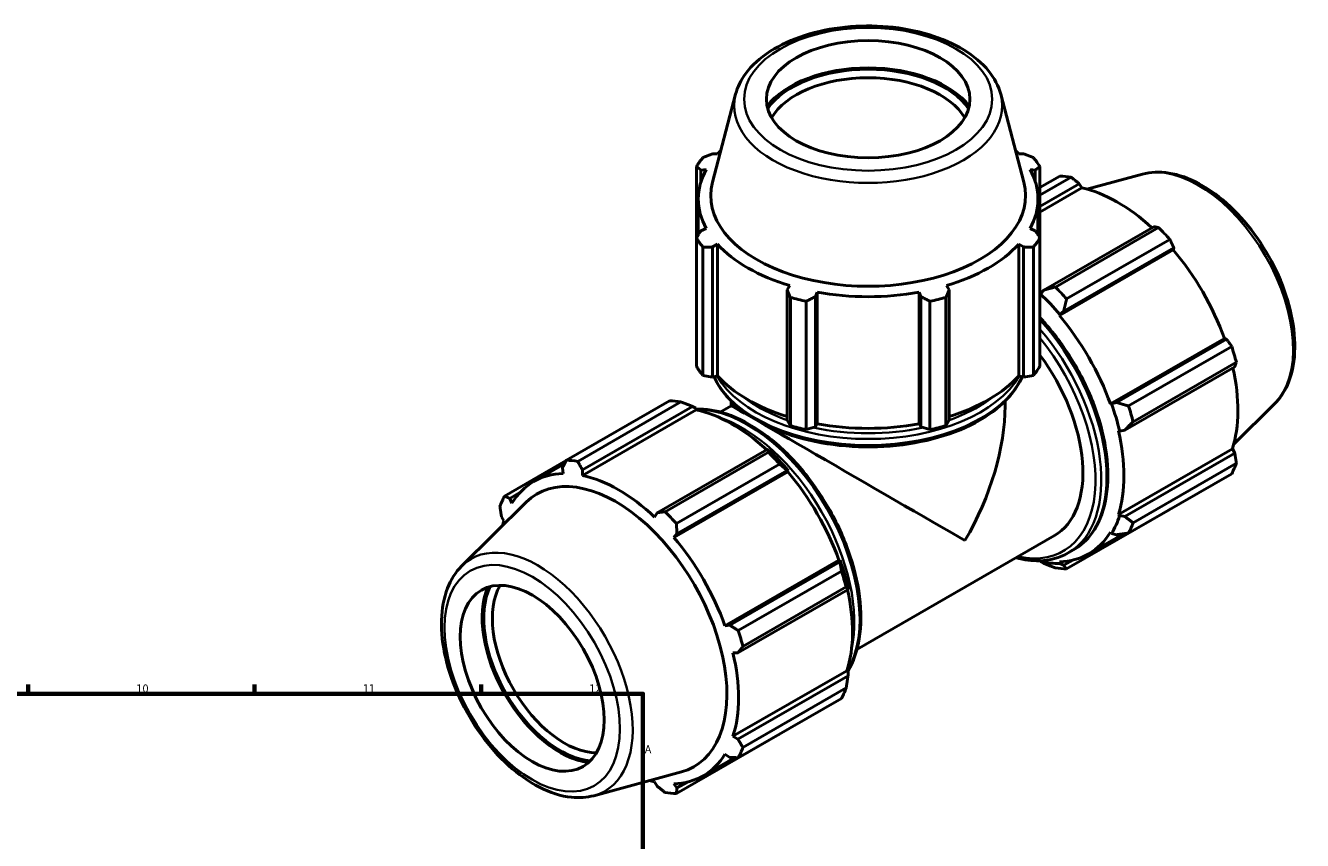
# Model space of a CAD drawing. Header units: millimetres. Extents: x 0 to 1025, y 0 to 1079.
# Tile 8 of 8: x 630 to 1025, y 529 to 781. Entities that reach past the tile are written whole.
import ezdxf

# ---------------------------------------------------------------- set-up
doc = ezdxf.new("R2010")
doc.units = ezdxf.units.MM
for name, color, linetype, lineweight in [('Border (ISO)', 7, 'Continuous', 70), ('Visible (ISO)', 7, 'Continuous', 50), ('Visible Narrow (ISO)', 7, 'Continuous', 35)]:
    doc.layers.add(name, color=color, linetype=linetype, lineweight=lineweight)
doc.styles.add('Note Text (ISO)', font='tahoma.ttf')

# ---------------------------------------------------------------- blocks, each defined once
blk = doc.blocks.new('Borders Default Border')
at = {"layer": 'Border (ISO)'}
for p, q in [((630.75, 574), (630.75, 576.9)), ((700.83, 574), (700.83, 576.9)), ((770.92, 574), (770.92, 576.9))]:
    blk.add_line(p, q, dxfattribs=at)
at = {"layer": 'Border (ISO)', "flags": 128}
blk.add_lwpolyline([(20, 20), (20, 574), (821, 574), (821, 20), (20, 20)], dxfattribs=at)
at = {"layer": 'Border (ISO)', "color": 232, "true_color": 0xca0064, "char_height": 2.5, "attachment_point": 7, "style": 'Note Text (ISO)'}
for s, insert in [('10', (664.29, 574.35)), ('11', (734.37, 574.4)), ('12', (804.46, 574.4)), ('A', (821.59, 555.62))]:
    blk.add_mtext(s, dxfattribs=dict(at, insert=insert))

msp = doc.modelspace()

# ---------------------------------------------------------------- linework, layer by layer
at = {"layer": 'Visible (ISO)'}
for p, q in [((849.6843, 759.5518), (842.5378, 732.3743)), ((931.7099, 759.5518), (938.8564, 732.3743)), ((844.0891, 741.1275), (842.5857, 741.128)), ((938.8086, 741.128), (937.3051, 741.1275)), ((837.5347, 737.122), (837.5347, 715.0881)), ((838.9675, 736.0979), (840.5841, 736.2546)), ((838.9675, 732.4656), (838.9675, 736.0979)), ((940.8102, 736.2546), (942.4267, 736.0979)), ((942.4267, 736.0979), (942.4267, 732.4656)), ((943.8596, 715.0881), (943.8596, 737.122)), ((943.8596, 730.6574), (950.0267, 734.2088)), ((953.5144, 733.8706), (943.8596, 728.3107)), ((943.8596, 724.842), (956.0284, 731.8495)), ((956.0284, 731.8495), (956.7782, 730.5446)), ((975.5429, 734.8335), (958.3465, 730.1697)), ((838.1521, 716.0497), (838.1521, 727.1556)), ((943.2421, 716.0497), (943.2421, 727.1556)), ((943.8596, 723.1053), (956.7782, 730.5446)), ((840.5841, 718.0567), (838.9675, 717.3129)), ((942.4267, 717.3129), (940.8102, 718.0567)), ((979.0946, 718.5666), (945.0314, 698.9509)), ((948.6242, 699.8938), (980.5701, 718.2903)), ((837.5347, 675.3812), (837.5347, 715.0881)), ((839.5778, 712.2477), (839.5778, 672.5408)), ((842.5857, 712.2828), (844.0891, 713.1837)), ((842.5857, 671.9756), (842.5857, 712.2828)), ((844.0891, 672.4263), (844.0891, 713.1837)), ((937.3051, 672.4263), (937.3051, 713.1837)), ((937.3051, 713.1837), (938.8086, 712.2828)), ((938.8086, 712.2828), (938.8086, 671.9756)), ((941.8165, 672.5408), (941.8165, 712.2477)), ((943.8596, 715.0881), (943.8596, 675.3812)), ((949.8555, 691.0654), (985.1072, 711.3655)), ((951.208, 692.436), (985.2712, 712.0517)), ((984.0579, 714.6115), (952.112, 696.2151)), ((985.2712, 712.0517), (985.1072, 711.3655)), ((866.4346, 700.3159), (865.6519, 698.9998)), ((915.7424, 698.9998), (914.9597, 700.3159)), ((865.6519, 698.9998), (865.6519, 658.6926)), ((866.6334, 656.9605), (866.6334, 696.6674)), ((871.5659, 695.4908), (871.5659, 655.7839)), ((874.3868, 696.9163), (874.8965, 698.2974)), ((874.3868, 656.609), (874.3868, 696.9163)), ((874.8965, 657.54), (874.8965, 698.2974)), ((906.4977, 657.54), (906.4977, 698.2974)), ((906.4977, 698.2974), (907.0074, 696.9163)), ((907.0074, 696.9163), (907.0074, 656.609)), ((909.8284, 655.7839), (909.8284, 695.4908)), ((914.7608, 696.6674), (914.7608, 656.9605)), ((915.7424, 658.6926), (915.7424, 698.9998)), ((943.9921, 697.748), (943.872, 697.3767)), ((945.0314, 698.9509), (943.9921, 697.748)), ((950.04, 691.3689), (951.208, 692.436)), ((949.8555, 691.0654), (950.04, 691.3689)), ((965.6561, 663.6981), (1000.9078, 683.9981)), ((1001.5815, 683.8015), (967.5182, 664.1858)), ((1000.9078, 683.9981), (1001.5815, 683.8015)), ((971.2432, 663.0788), (1003.1891, 681.4752)), ((1004.6338, 676.6108), (972.6879, 658.2144)), ((839.5778, 672.5408), (842.5857, 671.9756)), ((844.0891, 672.4263), (842.5857, 671.9756)), ((938.8086, 671.9756), (937.3051, 672.4263)), ((938.8086, 671.9756), (941.8165, 672.5408)), ((970.0767, 655.5713), (1004.1399, 675.187)), ((797.3364, 646.2803), (829.2823, 664.6767)), ((832.7701, 664.3385), (800.8242, 645.9421)), ((848.3221, 663.1502), (848.3221, 664.5771)), ((933.0721, 663.1501), (933.0721, 664.5771)), ((967.5182, 664.1858), (966.0105, 663.7073)), ((837.5223, 661.8697), (802.2706, 641.5696)), ((802.2996, 643.323), (836.3628, 662.9387)), ((836.3628, 662.9387), (837.4022, 662.3794)), ((837.4022, 662.3794), (837.5223, 661.8697)), ((844.9369, 661.2008), (848.3222, 663.1502)), ((966.0105, 663.7073), (965.6561, 663.6981)), ((1016.4708, 663.761), (1003.8056, 651.2287)), ((865.6519, 658.6926), (866.6334, 656.9605)), ((871.5659, 655.7839), (874.3868, 656.609)), ((874.8965, 657.54), (874.3868, 656.609)), ((907.0074, 656.609), (906.4977, 657.54)), ((907.0074, 656.609), (909.8284, 655.7839)), ((914.7608, 656.9605), (915.7424, 658.6926)), ((968.1346, 655.3527), (968.5156, 655.2722)), ((968.5156, 655.2722), (970.0767, 655.5713)), ((859.4291, 649.6558), (825.3659, 630.0401)), ((827.8798, 630.3618), (859.8257, 648.7582)), ((859.9878, 649.3732), (859.4291, 649.6558)), ((968.1346, 629.5173), (1003.3862, 649.8174)), ((1004.1399, 648.5181), (970.0767, 628.9025)), ((1003.3862, 649.8174), (1004.1399, 648.5181)), ((797.2735, 646.1587), (778.2051, 635.1779)), ((796.7819, 645.2059), (787.2217, 639.7005)), ((863.3135, 645.0794), (831.3676, 626.683)), ((972.6879, 626.933), (1004.6338, 645.3294)), ((796.1231, 643.9219), (796.2871, 642.1497)), ((802.2706, 641.5696), (802.2996, 643.323)), ((865.8512, 642.6906), (830.5996, 622.3905)), ((831.5424, 623.5252), (865.6056, 643.1409)), ((865.6056, 643.1409), (866.0357, 642.9941)), ((866.0357, 642.9941), (865.8512, 642.6906)), ((1003.1891, 642.1289), (971.2432, 623.7324)), ((779.8128, 634.4566), (782.937, 636.2557)), ((764.9234, 613.5458), (784.8574, 633.2707)), ((780.4865, 632.9803), (779.8128, 634.4566)), ((777.2544, 628.7886), (778.008, 627.4894)), ((825.3659, 630.0401), (824.616, 628.7017)), ((952.112, 612.6301), (984.0579, 631.0265)), ((968.5156, 629.159), (968.1346, 629.5173)), ((970.0767, 628.9025), (968.5156, 629.159)), ((830.5996, 622.3905), (831.5424, 623.5252)), ((887.2299, 587.7578), (948.3303, 622.9432)), ((958.9209, 617.3062), (969.7212, 623.5256)), ((965.6561, 624.0264), (966.0105, 623.6091)), ((966.0105, 623.6091), (967.5182, 623.2345)), ((952.6047, 617.5809), (954.2641, 618.5364)), ((881.6518, 615.3232), (846.4001, 595.0231)), ((881.9159, 614.8907), (847.8527, 595.275)), ((881.6518, 615.3232), (882.0062, 615.3324)), ((882.0062, 615.3324), (881.9159, 614.8907)), ((943.9311, 615.1863), (943.9921, 614.9274)), ((943.9921, 614.9274), (945.0314, 614.3681)), ((950.04, 614.341), (949.8555, 614.857)), ((951.208, 613.7692), (950.04, 614.341)), ((953.9996, 615.3768), (951.208, 613.7692)), ((850.4988, 593.5468), (882.4447, 611.9432)), ((850.4111, 586.6605), (884.4743, 606.2762)), ((883.8894, 607.0788), (851.9435, 588.6823)), ((884.4743, 606.2762), (884.5113, 606.8974)), ((847.8527, 595.275), (846.4001, 595.0231)), ((848.8786, 586.6778), (850.4111, 586.6605)), ((884.1303, 581.1424), (848.8786, 560.8423)), ((884.1303, 581.1424), (884.5113, 580.7841)), ((884.4743, 579.6073), (850.4111, 559.9916)), ((884.5113, 580.7841), (884.4743, 579.6073)), ((851.9435, 557.4009), (883.8894, 575.7974)), ((882.4447, 572.5968), (850.4988, 554.2004)), ((831.3676, 543.098), (863.3135, 561.4945)), ((850.4111, 559.9916), (848.8786, 560.8423)), ((849.4205, 554.2491), (839.665, 548.6313)), ((846.4001, 555.3515), (847.8527, 554.3237)), ((805.8514, 542.4733), (832.9171, 549.8137)), ((824.616, 546.7622), (825.3659, 545.4573)), ((831.5424, 544.8584), (830.5996, 546.182)), ((834.7437, 546.7019), (831.5424, 544.8584))]:
    msp.add_line(p, q, dxfattribs=at)
for centre, major_axis, ratio in [((890.6971, 758.0153), (31.5, 0), 0.5758617), ((786.7524, 578.7956), (15.7195, -27.2974), 0.57809312)]:
    msp.add_ellipse(centre, major_axis=major_axis, ratio=ratio, dxfattribs=at)
for centre, major_axis, ratio, start_param, end_param in [((890.6971, 748.0685), (-34.0861, 0), 0.5758617, 3.55028809, 5.87448987), ((890.6971, 748.0685), (33.39, 0), 0.5758617, 0.37360841, 2.76798424), ((890.6971, 746.5233), (-31.5, 0), 0.5758617, 3.46390895, 5.96086901), ((890.6971, 726.105), (-56.5, 0), 0.5758617, 5.84322243, 5.93775002), ((890.6971, 727.1556), (-52.545, 0), 0.5758617, 5.76206694, 5.80321976), ((890.6971, 727.1556), (-52.545, 0), 0.5758617, 3.6215582, 3.66271102), ((890.6971, 726.105), (56.5, 0), 0.5758617, 0.34543529, 0.43996288), ((890.6971, 727.1556), (-52.545, 0), 0.5758617, 5.97775269, 6.58861793), ((890.6971, 727.1556), (52.545, 0), 0.5758617, 5.97775269, 6.58861793), ((890.6971, 728.1748), (-48.7083, 0), 0.5758617, 6.1329002, 9.57506307), ((967.0423, 682.6176), (-28.1953, 48.962), 0.57809312, 5.84515614, 5.93968373), ((967.9509, 683.1409), (26.2216, -45.5346), 0.57809312, 2.06964335, 2.66356082), ((967.0423, 682.6176), (28.1953, -48.962), 0.57809312, 1.91816532, 2.01269291), ((890.6971, 726.105), (-56.5, 0), 0.5758617, 0.34543529, 0.43996288), ((890.6971, 727.1556), (52.545, 0), 0.5758617, 3.6215582, 4.23242344), ((890.6971, 727.1556), (52.545, 0), 0.5758617, 5.19235452, 5.80321976), ((890.6971, 726.105), (56.5, 0), 0.5758617, 5.84322243, 5.93775002), ((967.9509, 683.1409), (26.2216, -45.5346), 0.57809312, 1.26729742, 1.87816265), ((935.0964, 664.2212), (-28.1953, 48.962), 0.57809312, 5.05975798, 5.15428557), ((890.6971, 726.105), (56.5, 0), 0.5758617, 4.2724261, 4.36695369), ((890.6971, 727.1556), (52.545, 0), 0.5758617, 4.40695636, 5.0178216), ((890.6971, 726.105), (56.5, 0), 0.5758617, 5.05782427, 5.15235186), ((932.6993, 662.8408), (-26.2216, 45.5346), 0.57809312, 5.19428823, 5.19463826), ((932.6993, 662.8408), (26.5036, -46.0242), 0.57809312, 1.87816265, 2.05269558), ((932.6993, 662.8408), (-26.2216, 45.5346), 0.57809312, 4.40889007, 5.01975531), ((967.0423, 682.6176), (28.1953, -48.962), 0.57809312, 1.13276716, 1.22729475), ((927.1838, 659.6647), (21.1465, -36.7215), 0.57809312, 0, 1.7679224), ((890.6971, 686.3981), (-56.5, 0), 0.5758617, 0.34543529, 0.43996288), ((890.6971, 686.3981), (-52.545, 0), 0.5758617, 0.47996554, 1.07396345), ((890.6971, 686.3981), (-52.545, 0), 0.5758617, 2.06762921, 2.66162711), ((890.6971, 686.3981), (56.5, 0), 0.5758617, 5.84322243, 5.93775002), ((967.9509, 683.1409), (26.2216, -45.5346), 0.57809312, 0.48189925, 1.07597742), ((846.2979, 613.0856), (-28.1953, 48.962), 0.57809312, 5.84515614, 5.93968373), ((848.695, 614.466), (26.2216, -45.5346), 0.57809312, 2.06964335, 2.66356082), ((890.6971, 638.6534), (-42.375, 24.4968), 0.00167248, 3.92795767, 6.28221845), ((890.6971, 638.6534), (-29.9926, -51.8818), 0.57697849, 1.57176318, 2.35716134), ((932.6993, 662.8408), (26.5036, -46.0242), 0.57809312, 1.09276449, 1.26729742), ((935.0964, 664.2212), (-28.1953, 48.962), 0.57809312, 4.27435981, 4.3688874), ((890.6971, 686.3981), (56.5, 0), 0.5758617, 4.2724261, 4.36695369), ((890.6971, 686.3981), (-52.545, 0), 0.5758617, 1.26536371, 1.87622895), ((890.6971, 686.3981), (56.5, 0), 0.5758617, 5.05782427, 5.15235186), ((932.6993, 662.8408), (-26.2216, 45.5346), 0.57809312, 3.62349191, 4.23435714), ((846.2979, 613.0856), (28.1953, -48.962), 0.57809312, 1.91816532, 2.01269291), ((848.695, 614.466), (-26.5036, 46.0242), 0.57809312, 5.01975531, 5.19428823), ((814.352, 594.6892), (-28.1953, 48.962), 0.57809312, 5.84515614, 5.93968373), ((967.0423, 682.6176), (28.1953, -48.962), 0.57809312, 0.34736899, 0.44189659), ((813.4433, 594.1659), (-26.2216, 45.5346), 0.57809312, 5.9796864, 6.59055163), ((812.5618, 593.6583), (24.307, -42.2098), 0.57809312, 6.13201971, 9.57594356), ((813.4433, 594.1659), (-26.2216, 45.5346), 0.57809312, 5.19428823, 5.80515347), ((848.695, 614.466), (26.2216, -45.5346), 0.57809312, 1.26729742, 1.87816265), ((814.352, 594.6892), (-28.1953, 48.962), 0.57809312, 0.34736899, 0.44189659), ((814.352, 594.6892), (-28.1953, 48.962), 0.57809312, 5.05975798, 5.15428557), ((932.6993, 662.8408), (26.5036, -46.0242), 0.57809312, 0.30736633, 0.48189925), ((813.4433, 594.1659), (26.2216, -45.5346), 0.57809312, 3.62349191, 3.66359151), ((935.0964, 664.2212), (28.1953, -48.962), 0.57809312, 0.34736899, 0.44189659), ((813.4433, 594.1659), (-26.2216, 45.5346), 0.57809312, 4.40889007, 5.01975531), ((932.6993, 662.8408), (26.2216, -45.5346), 0.57809312, 5.9796864, 6.59055163), ((848.695, 614.466), (-26.5036, 46.0242), 0.57809312, 4.23435714, 4.40889007), ((932.6993, 662.8408), (26.5036, -46.0242), 0.57809312, 5.80515347, 5.9796864), ((935.0964, 664.2212), (28.1953, -48.962), 0.57809312, 5.84515614, 5.93968373), ((846.2979, 613.0856), (28.1953, -48.962), 0.57809312, 1.13276716, 1.22729475), ((795.3556, 583.7498), (17.0101, -29.5385), 0.57809312, 3.54960474, 5.87517322), ((795.3556, 583.7498), (-16.6627, 28.9352), 0.57809312, 0.3726666, 2.76892605), ((796.692, 584.5194), (15.7195, -27.2974), 0.57809312, 3.46197906, 5.9627989), ((848.695, 614.466), (26.2216, -45.5346), 0.57809312, 0.48189925, 1.07597742), ((814.352, 594.6892), (-28.1953, 48.962), 0.57809312, 4.27435981, 4.3688874), ((813.4433, 594.1659), (-26.2216, 45.5346), 0.57809312, 3.62349191, 4.23435714), ((846.2979, 613.0856), (28.1953, -48.962), 0.57809312, 0.34736899, 0.44189659), ((814.352, 594.6892), (28.1953, -48.962), 0.57809312, 0.34736899, 0.44189659), ((813.4433, 594.1659), (26.2216, -45.5346), 0.57809312, 5.9796864, 6.59055163), ((813.4433, 594.1659), (26.2216, -45.5346), 0.57809312, 5.76118645, 5.80515347), ((814.352, 594.6892), (28.1953, -48.962), 0.57809312, 5.84515614, 5.93968373)]:
    msp.add_ellipse(centre, major_axis=major_axis, ratio=ratio, start_param=start_param, end_param=end_param, dxfattribs=at)
for points, knots in [([(931.7099, 759.5518), (931.0343, 762.1211), (929.7333, 764.5625), (925.9547, 769.2259), (923.3657, 771.4054), (917.1462, 775.2171), (913.4687, 776.8197), (905.491, 779.2345), (901.1924, 780.0468), (892.4122, 780.8216), (887.9333, 780.7882), (879.2102, 779.8843), (874.9676, 779.0142), (867.1096, 776.4937), (863.4983, 774.8405), (857.2872, 770.8482), (854.6835, 768.507), (851.3241, 763.9091), (850.2696, 761.7774), (849.6843, 759.5518)], [5.64807225, 5.64807225, 5.64807225, 5.64807225, 5.93434671, 5.93434671, 6.2520729, 6.2520729, 6.58464351, 6.58464351, 6.91652587, 6.91652587, 7.24661397, 7.24661397, 7.57678264, 7.57678264, 7.9088338, 7.9088338, 8.24111587, 8.24111587, 8.48909469, 8.48909469, 8.48909469, 8.48909469]), ([(975.5429, 734.8335), (978.1164, 735.5315), (980.8916, 735.6229), (986.8363, 734.6747), (990.0241, 733.5184), (996.4421, 730.0299), (999.6699, 727.6425), (1005.7488, 721.933), (1008.599, 718.6123), (1013.651, 711.3871), (1015.8549, 707.4871), (1019.4168, 699.4723), (1020.7742, 695.3592), (1022.4967, 687.2872), (1022.8573, 683.3304), (1022.477, 675.9531), (1021.7365, 672.5279), (1019.4166, 667.3375), (1018.099, 665.372), (1016.4708, 663.761)], [5.65088645, 5.65088645, 5.65088645, 5.65088645, 5.93753234, 5.93753234, 6.25525261, 6.25525261, 6.58770365, 6.58770365, 6.91953965, 6.91953965, 7.24961921, 7.24961921, 7.57978479, 7.57978479, 7.9117999, 7.9117999, 8.24392613, 8.24392613, 8.49014791, 8.49014791, 8.49014791, 8.49014791]), ([(943.8596, 690.4469), (944.7367, 689.5123), (945.5979, 688.5451), (949.7277, 683.6598), (952.7279, 679.3204), (957.8544, 670.1793), (959.9806, 665.3795), (963.1478, 655.7893), (964.1872, 651.0005), (965.0612, 641.9006), (964.8936, 637.5914), (963.3312, 629.9019), (961.9398, 626.5156), (958.4108, 621.5879), (956.4821, 619.8137), (954.2641, 618.5364)], [6.68377224, 6.68377224, 6.68377224, 6.68377224, 6.76668326, 6.76668326, 7.09018387, 7.09018387, 7.41340072, 7.41340072, 7.73697618, 7.73697618, 8.06126762, 8.06126762, 8.38422601, 8.38422601, 8.64131351, 8.64131351, 8.64131351, 8.64131351]), ([(843.053, 672.1157), (843.3048, 671.531), (843.5871, 670.9522), (845.4981, 667.4505), (847.8784, 664.709), (854.0061, 659.7568), (857.7916, 657.5619), (866.3467, 653.9835), (871.1179, 652.6031), (881.1492, 650.7912), (886.4066, 650.3582), (896.886, 650.4763), (902.1062, 651.0265), (911.9973, 653.0592), (916.6659, 654.5422), (924.9885, 658.3109), (928.6396, 660.5976), (934.5252, 665.7695), (936.7664, 668.6548), (938.2248, 671.8493), (938.2838, 671.9823), (938.3412, 672.1157)], [2.59928306, 2.59928306, 2.59928306, 2.59928306, 2.66067546, 2.66067546, 2.97530293, 2.97530293, 3.29880848, 3.29880848, 3.62305619, 3.62305619, 3.94656113, 3.94656113, 4.26977823, 4.26977823, 4.59335883, 4.59335883, 4.9176758, 4.9176758, 5.24069657, 5.24069657, 5.25469857, 5.25469857, 5.25469857, 5.25469857]), ([(884.3428, 580.9425), (884.359, 580.9687), (884.3752, 580.9948), (886.1413, 583.8745), (887.3377, 587.3109), (888.5864, 595.102), (888.6063, 599.4817), (887.4491, 608.6877), (886.2687, 613.5139), (882.8382, 623.1148), (880.5909, 627.8877), (875.2579, 636.91), (872.1738, 641.1581), (865.4688, 648.711), (861.8487, 652.0137), (854.4168, 657.3372), (850.6056, 659.3551), (843.6369, 661.7062), (840.4571, 662.224), (837.4632, 662.1205)], [4.2268147, 4.2268147, 4.2268147, 4.2268147, 4.22970829, 4.22970829, 4.54434521, 4.54434521, 4.8677941, 4.8677941, 5.19201952, 5.19201952, 5.51552013, 5.51552013, 5.83873697, 5.83873697, 6.16231243, 6.16231243, 6.48660388, 6.48660388, 6.76897643, 6.76897643, 6.76897643, 6.76897643]), ([(952.6047, 617.5809), (949.9763, 616.0673), (946.9489, 615.2586), (941.3824, 615.1232), (938.9461, 615.4385), (936.4573, 616.106)], [2.358128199, 2.358128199, 2.358128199, 2.358128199, 2.66277938, 2.66277938, 2.881519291, 2.881519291, 2.881519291, 2.881519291]), ([(764.9234, 613.5458), (763.028, 611.6703), (761.5559, 609.3159), (759.3922, 603.6984), (758.7922, 600.3608), (758.5881, 593.0588), (759.0328, 589.0688), (760.9198, 580.9454), (762.3613, 576.8134), (766.0746, 568.8173), (768.3415, 564.9536), (773.4857, 557.85), (776.3619, 554.6114), (782.4788, 549.0701), (785.7201, 546.7721), (792.2916, 543.3982), (795.6257, 542.3194), (801.2795, 541.7207), (803.6408, 541.8738), (805.8514, 542.4733)], [0.93463005, 0.93463005, 0.93463005, 0.93463005, 1.22127594, 1.22127594, 1.53899622, 1.53899622, 1.87144725, 1.87144725, 2.20328326, 2.20328326, 2.53336281, 2.53336281, 2.8635284, 2.8635284, 3.1955435, 3.1955435, 3.52766974, 3.52766974, 3.77389151, 3.77389151, 3.77389151, 3.77389151])]:
    msp.add_open_spline(points, degree=3, knots=knots, dxfattribs=at)
for points, weights in [([(839.5778, 739.9624), (841.1124, 740.563), (842.5857, 741.128)], [1, 1.00158253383, 1.00234865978]), ([(938.8086, 741.128), (940.2819, 740.563), (941.8165, 739.9624)], [1.00234865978, 1.00158253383, 1]), ([(838.9675, 736.0979), (838.2657, 736.6054), (837.5347, 737.122)], [1.00234865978, 1.00158253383, 1]), ([(943.8596, 737.122), (943.1285, 736.6054), (942.4267, 736.0979)], [1, 1.00158253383, 1.00234865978]), ([(956.0284, 731.8495), (954.8022, 732.8424), (953.5144, 733.8706)], [1.00234865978, 1.00158253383, 1]), ([(837.5347, 715.0881), (838.2657, 716.2291), (838.9675, 717.3129)], [1, 1.00158253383, 1.00234865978]), ([(942.4267, 717.3129), (943.1285, 716.2291), (943.8596, 715.0881)], [1.00234865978, 1.00158253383, 1]), ([(980.5701, 718.2903), (979.8224, 718.4342), (979.0946, 718.5666)], [1, 1.00158253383, 1.00234865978]), ([(842.5857, 712.2828), (841.1124, 712.2715), (839.5778, 712.2477)], [1.00234865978, 1.00158253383, 1]), ([(941.8165, 712.2477), (940.2819, 712.2715), (938.8086, 712.2828)], [1, 1.00158253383, 1.00234865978]), ([(985.2712, 712.0517), (984.682, 713.3084), (984.0579, 714.6115)], [1.00234865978, 1.00158253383, 1]), ([(948.6242, 699.8938), (946.7755, 699.4037), (945.0314, 698.9509)], [1.01535147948, 1.01094152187, 1.0057290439]), ([(866.6334, 696.6674), (866.1327, 697.8633), (865.6519, 698.9998)], [1, 1.00158253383, 1.00234865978]), ([(874.3868, 696.9163), (873.0051, 696.224), (871.5659, 695.4908)], [1.00234865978, 1.00158253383, 1]), ([(909.8284, 695.4908), (908.3891, 696.224), (907.0074, 696.9163)], [1, 1.00158253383, 1.00234865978]), ([(915.7424, 698.9998), (915.2616, 697.8633), (914.7608, 696.6674)], [1.00234865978, 1.00158253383, 1]), ([(951.208, 692.436), (951.6351, 694.278), (952.112, 696.2151)], [1.0057290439, 1.01094152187, 1.01535147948]), ([(1003.1891, 681.4752), (1002.374, 682.6651), (1001.5815, 683.8015)], [1, 1.00158253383, 1.00234865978]), ([(1004.1399, 675.187), (1004.3869, 675.8873), (1004.6338, 676.6108)], [1.00234865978, 1.00158253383, 1]), ([(832.7701, 664.3385), (834.6188, 663.6334), (836.3628, 662.9387)], [1.01535147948, 1.01094152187, 1.0057290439]), ([(971.2432, 663.0788), (969.3271, 663.6346), (967.5182, 664.1858)], [1.01535147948, 1.01094152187, 1.0057290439]), ([(970.0767, 655.5713), (971.34, 656.8569), (972.6879, 658.2144)], [1.0057290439, 1.01094152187, 1.01535147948]), ([(859.4291, 649.6558), (859.639, 649.2252), (859.8257, 648.7582)], [1.0057290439, 1.01094152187, 1.01535147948]), ([(1004.6338, 645.3294), (1004.3869, 646.9592), (1004.1399, 648.5181)], [1, 1.00158253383, 1.00234865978]), ([(796.1231, 643.9219), (796.7123, 645.0741), (797.3364, 646.2803)], [1.00234865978, 1.00158253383, 1]), ([(800.8242, 645.9421), (801.5719, 644.6029), (802.2996, 643.323)], [1, 1.00158253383, 1.00234865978]), ([(863.3135, 645.0794), (864.4986, 644.0994), (865.6056, 643.1409)], [1.01535147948, 1.01094152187, 1.0057290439]), ([(778.2051, 635.1779), (779.0203, 634.807), (779.8128, 634.4566)], [1, 1.00158253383, 1.00234865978]), ([(777.2544, 628.7886), (777.0074, 630.3475), (776.7605, 631.9774)], [1.00234865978, 1.00158253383, 1]), ([(825.3659, 630.0401), (826.5921, 630.1947), (827.8798, 630.3618)], [1.00234865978, 1.00158253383, 1]), ([(972.6879, 626.933), (971.34, 627.9288), (970.0767, 628.9025)], [1.01535147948, 1.01094152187, 1.0057290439]), ([(984.0579, 631.0265), (984.0894, 631.0874), (984.1208, 631.1481)], [1, 1.0000797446, 1.00015741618]), ([(831.3676, 626.683), (831.4517, 625.069), (831.5424, 623.5252)], [1, 1.00158253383, 1.00234865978]), ([(967.5182, 623.2345), (969.3271, 623.4694), (971.2432, 623.7324)], [1.0057290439, 1.01094152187, 1.01535147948]), ([(881.9159, 614.8907), (882.1906, 613.456), (882.4447, 611.9432)], [1.0057290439, 1.01094152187, 1.01535147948]), ([(945.0314, 614.3681), (946.7755, 613.6734), (948.6242, 612.9682)], [1.0057290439, 1.01094152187, 1.01535147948]), ([(952.112, 612.6301), (951.6351, 613.2023), (951.208, 613.7692)], [1.01535147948, 1.01094152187, 1.0057290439]), ([(883.8894, 607.0788), (884.2035, 606.6783), (884.4743, 606.2762)], [1.01535147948, 1.01094152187, 1.0057290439]), ([(847.8527, 595.275), (849.1437, 594.4256), (850.4988, 593.5468)], [1.00234865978, 1.00158253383, 1]), ([(851.9435, 588.6823), (851.1566, 587.6479), (850.4111, 586.6605)], [1, 1.00158253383, 1.00234865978]), ([(884.4743, 579.6073), (884.2035, 577.7502), (883.8894, 575.7974)], [1.0057290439, 1.01094152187, 1.01535147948]), ([(863.4329, 561.6486), (863.3733, 561.5716), (863.3135, 561.4945)], [1.01490246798, 1.01512800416, 1.01535147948]), ([(850.4111, 559.9916), (851.1566, 558.7198), (851.9435, 557.4009)], [1.00234865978, 1.00158253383, 1]), ([(850.4988, 554.2004), (849.1437, 554.2604), (847.8527, 554.3237)], [1, 1.00158253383, 1.00234865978]), ([(827.8798, 543.4362), (826.5921, 544.4644), (825.3659, 545.4573)], [1, 1.00158253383, 1.00234865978]), ([(831.5424, 544.8584), (831.4517, 543.9933), (831.3676, 543.098)], [1.00234865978, 1.00158253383, 1])]:
    msp.add_rational_spline(points, weights, degree=2, dxfattribs=at)
at = {"layer": 'Visible Narrow (ISO)'}
for centre, major_axis, ratio in [((890.6971, 758.0153), (38.3992, 0), 0.5758617), ((786.7524, 578.7956), (19.1624, -33.2761), 0.57809312)]:
    msp.add_ellipse(centre, major_axis=major_axis, ratio=ratio, dxfattribs=at)
for centre, major_axis, ratio, start_param, end_param in [((890.6971, 755.9754), (-41.4803, 0), 0.5758617, 6.1329002, 9.57506307), ((992.8775, 697.4952), (-20.7, 35.9462), 0.57809312, 3.29275825, 6.13201971), ((929.7341, 661.1333), (24.5299, -42.5969), 0.57809312, 0, 1.93962242), ((927.1838, 659.6647), (23.9011, -41.505), 0.57809312, 5.79834178, 8.12647933), ((928.0748, 660.1778), (24.5299, -42.5969), 0.57809312, 0, 1.88672624), ((890.6971, 679.2528), (49.155, 0), 0.5758617, 3.395737, 6.02904096), ((890.6971, 681.1713), (-49.155, 0), 0.5758617, 0.31543583, 2.82615682), ((890.6971, 682.2014), (-47.895, 0), 0.5758617, 0.63471636, 1.0205347), ((890.6971, 682.2014), (-47.895, 0), 0.5758617, 2.12105796, 2.5068763), ((853.3195, 617.129), (-24.5299, 42.5969), 0.57809312, 3.45630484, 5.97268065), ((851.6601, 616.1735), (-24.5299, 42.5969), 0.57809312, 3.70289833, 5.72187963), ((890.6971, 682.2014), (-47.895, 0), 0.5758617, 1.20833857, 1.93325408), ((788.5167, 579.8116), (20.7, -35.9462), 0.57809312, 6.13201971, 9.57594356)]:
    msp.add_ellipse(centre, major_axis=major_axis, ratio=ratio, start_param=start_param, end_param=end_param, dxfattribs=at)

# ---------------------------------------------------------------- block references
msp.add_blockref('Borders Default Border', (0, 0))

doc.saveas('drawing.dxf')
